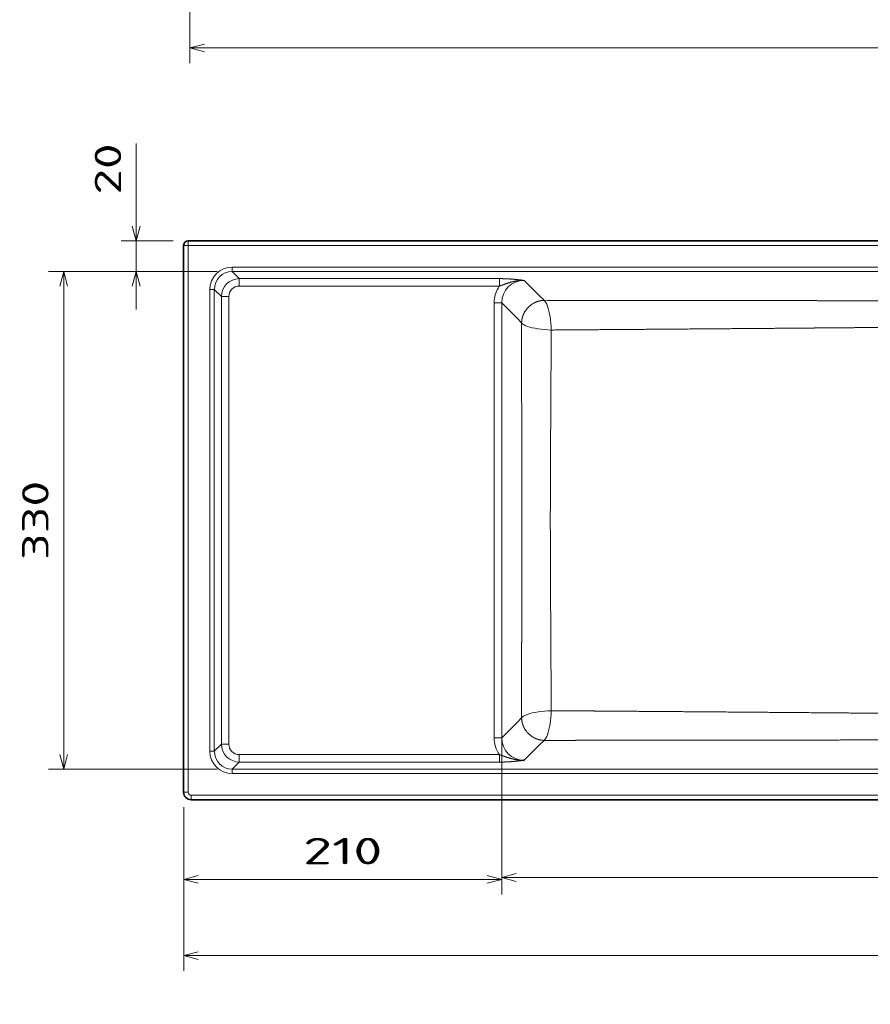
# Model space of a CAD drawing. Extents: x 16 to 372, y -1508 to 270.
# Tile 1 of 4: x 16 to 129, y 5 to 135. Entities that reach past the tile are written whole.
import ezdxf
from ezdxf.enums import TextEntityAlignment as Align

# ---------------------------------------------------------------- set-up
doc = ezdxf.new("R2010")
doc.units = 0
doc.layers.get('0').update_dxf_attribs({"lineweight": 13})
doc.styles.get("Standard").update_dxf_attribs({"font": 'isocp.shx'})
doc.dimstyles.get("Standard").update_dxf_attribs({"dimtxt": 2.5, "dimasz": 2.5, "dimexe": 1.25, "dimexo": 0.625, "dimtad": 1, "dimcen": 2.5, "dimadec": 0, "dimazin": 0, "dimtfac": 1, "dimtmove": 0, "dimatfit": 0, "dimfxl": 0, "dimarcsym": 0})

# ---------------------------------------------------------------- blocks, each defined once
blk = doc.blocks.new('*D')
at = {"color": 7, "lineweight": 13, "ltscale": 0.490358}
blk.add_line((39.54, 269.89), (19.93, 269.89), dxfattribs=at)
at = {"color": 7, "lineweight": 13}
for p, q in [((21.93, 244.8), (21.93, 269.89)), ((164.96, 235.75), (164.96, 269.89)), ((42.06, 261.89), (19.93, 261.89)), ((23.78, 141.89), (23.78, 181.09)), ((38.89, 131.63), (237.24, 131.63)), ((297.43, 130.37), (370.61, 130.37)), ((31.8, 97.02), (31.8, 118.99)), ((156.5, 81.19), (156.5, 116.01)), ((239.45, 106.1), (271.71, 106.1)), ((250.83, 69.1), (250.83, 106.1)), ((269.71, 32.11), (269.71, 106.1)), ((42.51, 102.02), (20.19, 102.02)), ((22.19, 36.17), (22.19, 102.02)), ((152.83, 66.49), (172.41, 80.39)), ((164.35, 69.1), (252.83, 69.1)), ((80.19, 67.1), (80.19, 19.57)), ((233.99, 67.1), (233.99, 19.81)), ((42.51, 36.17), (20.19, 36.17)), ((239.05, 32.11), (271.71, 32.11)), ((38.08, 31.11), (38.08, 9.48)), ((238.05, 31.11), (238.05, 9.48)), ((38.08, 21.57), (80.19, 21.57)), ((80.19, 21.81), (233.99, 21.81)), ((228.99, 21.81), (249.41, 21.81)), ((38.08, 11.48), (238.05, 11.48))]:
    blk.add_line(p, q, dxfattribs=at)
at = {"color": 7, "lineweight": 13, "ltscale": 0.234375}
blk.add_line((371.46, 182.48), (371.65, 191.85), dxfattribs=at)
at = {"color": 7, "lineweight": 13, "ltscale": 0.382498}
blk.add_line((37.08, 181.09), (21.78, 181.09), dxfattribs=at)
at = {"color": 7, "lineweight": 13, "ltscale": 0.377711}
blk.add_line((36.89, 141.89), (21.78, 141.89), dxfattribs=at)
at = {"color": 7, "lineweight": 13, "ltscale": 0.25647}
for p, q in [((38.89, 139.89), (38.89, 129.63)), ((237.24, 139.89), (237.24, 129.63))]:
    blk.add_line(p, q, dxfattribs=at)
at = {"color": 7, "lineweight": 13, "ltscale": 0.288143}
for p, q in [((297.43, 139.89), (297.43, 128.37)), ((370.61, 139.89), (370.61, 128.37))]:
    blk.add_line(p, q, dxfattribs=at)
at = {"color": 7, "lineweight": 13, "ltscale": 0.197783}
blk.add_line((138.06, 108.1), (138.06, 116.01), dxfattribs=at)
at = {"color": 7, "lineweight": 13, "ltscale": 0.460937}
blk.add_line((138.06, 114.01), (156.5, 114.01), dxfattribs=at)
at = {"color": 7, "lineweight": 13, "ltscale": 0.171954}
blk.add_line((36.68, 106.1), (29.8, 106.1), dxfattribs=at)
at = {"color": 7, "lineweight": 13, "ltscale": 0.334373}
blk.add_line((239.45, 106.1), (252.83, 106.1), dxfattribs=at)
at = {"color": 7, "lineweight": 13, "ltscale": 0.317868}
blk.add_line((42.51, 102.02), (29.8, 102.02), dxfattribs=at)
at = {"color": 7, "lineweight": 13, "ltscale": 0.462461}
blk.add_line((80.19, 38.31), (80.19, 19.81), dxfattribs=at)
at = {"color": 7, "lineweight": 13, "ltscale": 0.418289}
blk.add_line((233.99, 36.54), (233.99, 19.81), dxfattribs=at)
at = {"color": 7, "lineweight": 13, "ltscale": 0.288497}
blk.add_line((38.08, 31.11), (38.08, 19.57), dxfattribs=at)
at = {"color": 7, "lineweight": 13, "ltscale": 0.282374}
blk.add_line((238.05, 31.11), (238.05, 19.81), dxfattribs=at)
at = {"color": 7, "lineweight": 13}
for points in [[(22.45, 267.95), (21.93, 269.89), (21.41, 267.95)], [(165.48, 267.95), (164.96, 269.89), (164.44, 267.95)], [(21.41, 263.82), (21.93, 261.89), (22.45, 263.82)], [(164.44, 237.68), (164.96, 235.75), (165.48, 237.68)], [(337.97, 190.74), (336.04, 190.22), (337.97, 189.71)], [(369.67, 189.38), (371.61, 189.85), (369.69, 190.41)], [(24.29, 179.16), (23.78, 181.09), (23.26, 179.16)], [(23.26, 143.82), (23.78, 141.89), (24.29, 143.82)], [(40.82, 132.15), (38.89, 131.63), (40.82, 131.12)], [(235.31, 131.12), (237.24, 131.63), (235.31, 132.15)], [(299.36, 130.88), (297.43, 130.37), (299.36, 129.85)], [(368.68, 129.85), (370.61, 130.37), (368.68, 130.88)], [(140, 114.52), (138.06, 114.01), (140, 113.49)], [(154.57, 113.49), (156.5, 114.01), (154.57, 114.52)], [(31.28, 108.03), (31.8, 106.1), (32.32, 108.03)], [(251.34, 104.16), (250.83, 106.1), (250.31, 104.16)], [(270.23, 104.16), (269.71, 106.1), (269.2, 104.16)], [(22.71, 100.09), (22.19, 102.02), (21.67, 100.09)], [(32.32, 100.09), (31.8, 102.02), (31.28, 100.09)], [(158.9, 70.16), (160.17, 71.7), (158.3, 71)], [(250.31, 71.03), (250.83, 69.1), (251.34, 71.03)], [(154.11, 68.03), (152.83, 66.49), (154.71, 67.19)], [(21.67, 38.1), (22.19, 36.17), (22.71, 38.1)], [(269.2, 34.04), (269.71, 32.11), (270.23, 34.04)], [(82.12, 22.33), (80.19, 21.81), (82.12, 21.3)], [(232.06, 21.3), (233.99, 21.81), (232.06, 22.33)], [(232.06, 21.3), (233.99, 21.81), (232.06, 22.33)], [(239.98, 22.33), (238.05, 21.81), (239.98, 21.3)], [(40.01, 22.09), (38.08, 21.57), (40.01, 21.05)], [(78.25, 21.05), (80.19, 21.57), (78.25, 22.09)], [(40.01, 12), (38.08, 11.48), (40.01, 10.96)], [(236.12, 10.96), (238.05, 11.48), (236.12, 12)]]:
    blk.add_lwpolyline(points, dxfattribs=at)
blk.add_arc((336.04, -1508.45), 1698.67, 88.8, 90, dxfattribs=at)
for s, rotation, p, p2 in [('170', 89.9998, (162.96, 247.56), (162.96, 258.07)), ('40', 90, (19.93, 244.8), (19.93, 251.57)), ('1.2', 359.4, (347.31, 192.2), (357.82, 192.09)), ('%%d', 359.4, (357.83, 192.79), (360.39, 192.76)), ('200', 90, (21.78, 156.24), (21.78, 166.75)), ('20', 90, (29.8, 112.22), (29.8, 118.99)), ('185', 90, (248.83, 82.34), (248.83, 92.85)), ('45', 35.3794, (165.73, 78.1), (171.25, 82.02)), ('%%c', 35.3794, (162.82, 76.03), (164.91, 77.52)), ('330', 90, (20.19, 63.84), (20.19, 74.35)), ('370', 90, (267.71, 63.85), (267.71, 74.36))]:
    blk.add_text(s, height=3.5, rotation=rotation, dxfattribs=at).set_placement(p, p2, align=Align.FIT)
for s, p, p2 in [('992', (132.81, 133.63), (143.32, 133.63)), ('366', (328.76, 132.37), (339.27, 132.37)), ('92', (143.9, 116.01), (150.67, 116.01)), ('770', (151.83, 23.81), (162.34, 23.81)), ('20', (242.63, 23.81), (249.41, 23.81)), ('210', (53.88, 23.57), (64.39, 23.57)), ('1000', (130.94, 13.48), (145.19, 13.48))]:
    blk.add_text(s, height=3.5, dxfattribs=at).set_placement(p, p2, align=Align.FIT)
blk = doc.blocks.new('BLOCK28')
at = {"color": 7, "lineweight": 35}
for p, q in [((-496.94, 0), (496.94, 0)), ((-499.94, -364.94), (-499.94, -3)), ((-494.94, -369.94), (494.94, -369.94))]:
    blk.add_line(p, q, dxfattribs=at)
at = {"color": 7, "lineweight": 13, "ltscale": 0.075}
for p, q in [((-496.94, 0), (-496.94, -3)), ((-496.94, -3), (-499.94, -3)), ((-496.94, -364.94), (-499.94, -364.94)), ((-494.94, -366.94), (-494.94, -369.94))]:
    blk.add_line(p, q, dxfattribs=at)
at = {"color": 7, "lineweight": 13}
for p, q in [((-496.94, -364.94), (-496.94, -3)), ((-496.94, -3), (496.94, -3)), ((-467.75, -17.39), (467.75, -17.39)), ((-467.75, -20.36), (467.75, -20.36)), ((-463.1, -25.02), (-290.97, -25.02)), ((-482.61, -32.25), (-482.61, -337.75)), ((-479.64, -185), (-479.64, -32.25)), ((-463.1, -29.97), (-290.97, -29.97)), ((-474.98, -185), (-474.98, -36.9)), ((-470.03, -36.9), (-470.03, -333.1)), ((-294.35, -41.08), (-294.35, -328.92)), ((-289.4, -185), (-289.4, -41.08)), ((-479.64, -185), (-479.64, -337.75)), ((-474.98, -185), (-474.98, -333.1)), ((-289.4, -185), (-289.4, -328.92)), ((-463.1, -340.03), (-290.97, -340.03)), ((-463.1, -344.98), (-290.97, -344.98)), ((-467.75, -349.64), (467.75, -349.64)), ((-467.75, -352.61), (467.75, -352.61)), ((-494.94, -366.94), (494.94, -366.94))]:
    blk.add_line(p, q, dxfattribs=at)
at = {"color": 7, "lineweight": 13, "ltscale": 0.07427}
for p, q in [((-467.75, -17.39), (-467.75, -20.36)), ((-482.61, -32.25), (-479.64, -32.25)), ((-482.61, -337.75), (-479.64, -337.75)), ((-467.75, -352.61), (-467.75, -349.64))]:
    blk.add_line(p, q, dxfattribs=at)
at = {"color": 7, "lineweight": 13, "ltscale": 0.164536}
for p, q in [((-467.75, -20.36), (-463.1, -25.02)), ((-479.64, -32.25), (-474.98, -36.9)), ((-479.64, -337.75), (-474.98, -333.1)), ((-467.75, -349.64), (-463.1, -344.98))]:
    blk.add_line(p, q, dxfattribs=at)
at = {"color": 7, "lineweight": 13, "ltscale": 0.123784}
for p, q in [((-463.1, -25.02), (-463.1, -29.97)), ((-290.97, -25.02), (-290.97, -29.97)), ((-474.98, -36.9), (-470.03, -36.9)), ((-294.35, -41.08), (-289.4, -41.08)), ((-294.35, -328.92), (-289.4, -328.92)), ((-474.98, -333.1), (-470.03, -333.1)), ((-463.1, -344.98), (-463.1, -340.03)), ((-290.97, -344.98), (-290.97, -340.03))]:
    blk.add_line(p, q, dxfattribs=at)
at = {"color": 7, "lineweight": 13, "ltscale": 0.360612}
for p, q in [((-274.54, -26.23), (-264.34, -36.43)), ((-289.4, -41.08), (-279.2, -51.28)), ((-289.4, -328.92), (-279.2, -318.72)), ((-274.54, -343.77), (-264.34, -333.57))]:
    blk.add_line(p, q, dxfattribs=at)
at = {"color": 7, "lineweight": 13, "ltscale": 0.104422}
blk.add_line((-261.39, -39.38), (-264.34, -36.43), dxfattribs=at)
at = {"color": 7, "lineweight": 13, "ltscale": 0.062653}
blk.add_line((-258.88, -39.39), (-261.39, -39.38), dxfattribs=at)
at = {"color": 7, "lineweight": 13, "ltscale": 0.10423}
blk.add_line((-276.24, -54.22), (-279.2, -51.28), dxfattribs=at)
at = {"color": 7, "lineweight": 13, "ltscale": 0.062752}
blk.add_line((-276.24, -54.22), (-276.23, -56.73), dxfattribs=at)
at = {"color": 7, "lineweight": 13, "ltscale": 0.054659}
blk.add_line((-276.13, -185), (-276.13, -182.81), dxfattribs=at)
at = {"color": 7, "lineweight": 13, "ltscale": 0.054662}
blk.add_line((-276.13, -185), (-276.13, -187.19), dxfattribs=at)
at = {"color": 7, "lineweight": 13, "ltscale": 0.05618}
blk.add_line((-257.22, -185), (-257.22, -182.75), dxfattribs=at)
at = {"color": 7, "lineweight": 13, "ltscale": 0.056181}
blk.add_line((-257.22, -185), (-257.22, -187.25), dxfattribs=at)
at = {"color": 7, "lineweight": 13, "ltscale": 0.104239}
blk.add_line((-276.24, -315.78), (-279.2, -318.72), dxfattribs=at)
at = {"color": 7, "lineweight": 13, "ltscale": 0.062692}
blk.add_line((-276.23, -313.28), (-276.24, -315.78), dxfattribs=at)
at = {"color": 7, "lineweight": 13, "ltscale": 0.10434}
blk.add_line((-261.39, -330.62), (-264.34, -333.57), dxfattribs=at)
at = {"color": 7, "lineweight": 13, "ltscale": 0.062661}
blk.add_line((-261.39, -330.62), (-258.89, -330.61), dxfattribs=at)
at = {"color": 7, "lineweight": 35}
for centre, radius, start, end in [((-496.94, -3), 3, 90, 180), ((-273.88, -350.99), 7.25, 95.20625, 100.1493), ((-494.94, -364.94), 5, 179.99774, 270.00228)]:
    blk.add_arc(centre, radius, start, end, dxfattribs=at)
at = {"color": 7, "lineweight": 13}
for centre, radius, start, end in [((-463.01, -36.99), 11.97, 90.41427, 179.58573), ((-260.79, -54.82), 15.48, 119.8741, 150.05725), ((26109.89, -253.87), 26367.21, 179.576596, 179.845454), ((26159.52, -115.89), 26416.84, 180.154772, 180.423123), ((-260.8, -315.18), 15.48, 209.92133, 240.10724), ((-463.01, -333.01), 11.97, 180.41427, 269.58573), ((-494.94, -364.94), 2, 179.99434, 270.00569)]:
    blk.add_arc(centre, radius, start, end, dxfattribs=at)
for centre, major_axis, ratio, start_param, end_param in [((-467.46, -32.54), (10.81, -10.81), 0.980814, 2.365881, 3.917306), ((-467.46, -32.54), (8.73, -8.73), 0.971585, 2.365879, 3.917305), ((-462.96, -37.04), (5.05, -5.05), 0.98082, 2.365871, 3.917304), ((-274.15, -41.47), (14.42, -14.42), 0.980815, 3.330729, 3.917362), ((-274.15, -41.47), (10.95, -10.95), 0.968546, 2.36588, 3.917306), ((-261.39, -59.19), (0.72, -20.01), 0.239592, 2.4794, 2.992796), ((-261.38, -59.19), (0.72, -20), 0.239132, 1.570206, 2.47965), ((-256.42, -54.21), (20.02, -0.72), 0.240768, 3.290667, 3.80115), ((-256.43, -54.22), (20, -0.72), 0.240312, 3.801002, 4.712331), ((-256.43, -315.78), (20, 0.72), 0.240264, 1.570661, 2.480152), ((-261.39, -310.81), (-0.72, -20), 0.239461, 0.661708, 1.571334), ((-256.44, -315.78), (19.99, 0.72), 0.240885, 2.479549, 2.992411), ((-274.15, -328.53), (-14.42, -14.42), 0.980815, 5.50743, 6.094063), ((-274.15, -328.53), (10.95, 10.95), 0.968546, 2.36588, 3.917306), ((-261.4, -310.81), (-0.72, -20.01), 0.239928, 0.148908, 0.661917), ((-467.46, -337.46), (-10.81, -10.81), 0.980814, 5.507472, 7.058897), ((-467.46, -337.46), (8.73, 8.73), 0.971585, 2.36588, 3.917306), ((-462.96, -332.96), (5.05, 5.05), 0.980819, 2.365899, 3.91733)]:
    blk.add_ellipse(centre, major_axis=major_axis, ratio=ratio, start_param=start_param, end_param=end_param, dxfattribs=at)
for points, knots in [([(-290.97, -25.02), (-289.5, -25.02), (-288.07, -25.04), (-286.71, -25.09), (-283.85, -25.23), (-281.38, -25.43), (-280.15, -25.54), (-278.3, -25.74), (-276.64, -25.95), (-275.99, -26.03), (-275.36, -26.12), (-274.74, -26.2), (-274.72, -26.2), (-274.67, -26.21), (-274.62, -26.22), (-274.59, -26.22), (-274.57, -26.22), (-274.54, -26.23)], [0, 0, 0, 0, 0, 0, 11.774006, 11.774006, 11.774006, 25.993464, 25.993464, 25.993464, 34.940569, 34.940569, 34.940569, 35.317707, 35.317707, 35.317707, 35.694846, 35.694846, 35.694846, 35.694846, 35.694846, 35.694846]), ([(-290.97, -29.97), (-289.97, -29.62), (-288.96, -29.26), (-288.02, -28.92), (-285.71, -28.1), (-283.41, -27.38), (-282.1, -27.02), (-279.97, -26.54), (-277.83, -26.29), (-277, -26.22), (-276.1, -26.19), (-275.19, -26.21), (-275.11, -26.21), (-274.95, -26.21), (-274.79, -26.22), (-274.7, -26.22), (-274.62, -26.22), (-274.54, -26.23)], [0, 0, 0, 0, 0, 0, 10.934738, 10.934738, 10.934738, 25.274193, 25.274193, 25.274193, 34.165058, 34.165058, 34.165058, 35.047099, 35.047099, 35.047099, 35.929141, 35.929141, 35.929141, 35.929141, 35.929141, 35.929141]), ([(-261.39, -39.38), (-261.41, -39.38), (-261.43, -39.38), (-261.45, -39.38), (-261.6, -39.39), (-261.76, -39.39), (-261.89, -39.4), (-262.83, -39.47), (-263.77, -39.6), (-264.56, -39.78), (-265.64, -40.09), (-266.68, -40.5), (-266.98, -40.62), (-267.57, -40.89), (-268.15, -41.19), (-268.43, -41.35), (-268.71, -41.51), (-268.99, -41.69)], [0, 0, 0, 0, 0, 0, 0.151911, 0.151911, 0.151911, 1.215249, 1.215249, 1.215249, 7.472979, 7.472979, 7.472979, 9.972416, 9.972416, 9.972416, 12.506712, 12.506712, 12.506712, 12.506712, 12.506712, 12.506712]), ([(-258.88, -39.39), (-230.14, -39.42), (-201.44, -39.45), (-172.77, -39.48), (-140.93, -39.52), (-109.09, -39.56), (-105.91, -39.57), (-96.37, -39.58), (-86.83, -39.59), (-80.48, -39.6), (-70.94, -39.62), (-61.4, -39.63), (-58.22, -39.63), (-47.09, -39.65), (-35.97, -39.66), (-28.04, -39.68), (-18.49, -39.69), (-8.95, -39.7), (-7.36, -39.7), (2.19, -39.72), (11.75, -39.73), (19.74, -39.74), (29.29, -39.75), (38.84, -39.75), (40.43, -39.76), (45.2, -39.76), (49.97, -39.76), (53.14, -39.76), (56.32, -39.76), (59.49, -39.76)], [0, 0, 0, 0, 0, 0, 248.734912, 248.734912, 248.734912, 276.353514, 276.353514, 276.353514, 331.575683, 331.575683, 331.575683, 359.190888, 359.190888, 359.190888, 428.206475, 428.206475, 428.206475, 442.006604, 442.006604, 442.006604, 511.065924, 511.065924, 511.065924, 524.867621, 524.867621, 524.867621, 552.471014, 552.471014, 552.471014, 552.471014, 552.471014, 552.471014]), ([(-273.93, -46.62), (-274.53, -47.58), (-275.04, -48.59), (-275.45, -49.65), (-275.9, -51.19), (-276.13, -52.75), (-276.18, -53.21), (-276.22, -53.67), (-276.23, -54.14), (-276.23, -54.15), (-276.23, -54.16), (-276.24, -54.19), (-276.24, -54.2), (-276.24, -54.21), (-276.24, -54.22)], [0, 0, 0, 0, 0, 0, 8.759721, 8.759721, 8.759721, 12.328865, 12.328865, 12.328865, 12.405876, 12.405876, 12.405876, 12.482888, 12.482888, 12.482888, 12.482888, 12.482888, 12.482888]), ([(-276.13, -182.81), (-276.14, -180.49), (-276.14, -178.17), (-276.14, -174.6), (-276.15, -158.56), (-276.16, -142.55), (-276.16, -129.35), (-276.18, -115.56), (-276.19, -101.77), (-276.19, -101.7), (-276.19, -101.48), (-276.19, -101.27), (-276.19, -101.12), (-276.19, -100.81), (-276.19, -100.51), (-276.19, -100.35), (-276.19, -100.1), (-276.19, -99.85), (-276.19, -99.76), (-276.19, -99.03), (-276.19, -98.3), (-276.19, -97.65), (-276.19, -96.57), (-276.19, -95.55), (-276.19, -95.1), (-276.2, -94.44), (-276.2, -93.79), (-276.2, -93.57), (-276.2, -93.12), (-276.2, -92.68), (-276.2, -92.46), (-276.2, -91.93), (-276.2, -91.4), (-276.2, -91.09), (-276.2, -90.33), (-276.2, -89.54), (-276.2, -89.03), (-276.2, -88.3), (-276.2, -87.54), (-276.2, -87.28), (-276.2, -86.89), (-276.2, -86.49), (-276.2, -86.39), (-276.2, -86.12), (-276.2, -85.83), (-276.2, -85.69), (-276.2, -85.42), (-276.2, -85.16), (-276.2, -85.07), (-276.21, -81.5), (-276.21, -77.94), (-276.22, -74.5), (-276.22, -70.93), (-276.22, -67.36), (-276.22, -67.24), (-276.22, -66.86), (-276.22, -66.48), (-276.22, -66.24), (-276.22, -65.87), (-276.23, -65.49), (-276.23, -65.37), (-276.23, -65.12), (-276.23, -64.87), (-276.23, -64.71), (-276.23, -64.34), (-276.23, -63.97), (-276.23, -63.72), (-276.23, -62.92), (-276.23, -62.13), (-276.23, -61.59), (-276.23, -60.51), (-276.23, -59.42), (-276.23, -58.88), (-276.23, -58.13), (-276.23, -57.37), (-276.23, -57.16), (-276.23, -56.94), (-276.23, -56.73)], [0, 0, 0, 0, 0, 0, 20.079053, 20.079053, 20.079053, 138.802663, 138.802663, 138.802663, 139.420421, 139.420421, 139.420421, 140.655978, 140.655978, 140.655978, 141.891536, 141.891536, 141.891536, 142.754894, 142.754894, 142.754894, 148.25469, 148.25469, 148.25469, 152.690128, 152.690128, 152.690128, 155.011704, 155.011704, 155.011704, 157.33328, 157.33328, 157.33328, 160.427234, 160.427234, 160.427234, 164.829728, 164.829728, 164.829728, 167.087822, 167.087822, 167.087822, 168.280822, 168.280822, 168.280822, 169.410011, 169.410011, 169.410011, 170.491784, 170.491784, 170.491784, 200.233585, 200.233585, 200.233585, 201.34299, 201.34299, 201.34299, 203.56179, 203.56179, 203.56179, 204.67114, 204.67114, 204.67114, 205.708147, 205.708147, 205.708147, 207.926842, 207.926842, 207.926842, 212.832846, 212.832846, 212.832846, 217.738851, 217.738851, 217.738851, 219.641609, 219.641609, 219.641609, 219.641609, 219.641609, 219.641609]), ([(-256.6, -59.03), (-228.08, -58.82), (-199.6, -58.61), (-171.15, -58.4), (-139.43, -58.15), (-107.72, -57.9), (-105.07, -57.88), (-95.48, -57.8), (-85.89, -57.72), (-79.59, -57.67), (-70.13, -57.59), (-60.66, -57.51), (-57.5, -57.48), (-46.45, -57.39), (-35.42, -57.3), (-27.55, -57.23), (-18.08, -57.15), (-8.6, -57.07), (-7.02, -57.06), (0.89, -56.99), (8.8, -56.93), (15.15, -56.88), (23.6, -56.82), (32.05, -56.77), (34.16, -56.76), (40.5, -56.73), (46.84, -56.7), (51.06, -56.69), (55.28, -56.68), (59.5, -56.68)], [0, 0, 0, 0, 0, 0, 246.818059, 246.818059, 246.818059, 275.328987, 275.328987, 275.328987, 330.123079, 330.123079, 330.123079, 357.526416, 357.526416, 357.526416, 426.015182, 426.015182, 426.015182, 439.710327, 439.710327, 439.710327, 494.562668, 494.562668, 494.562668, 512.859339, 512.859339, 512.859339, 549.438655, 549.438655, 549.438655, 549.438655, 549.438655, 549.438655]), ([(-276.13, -187.19), (-276.13, -187.85), (-276.13, -188.51), (-276.14, -189.16), (-276.14, -189.91), (-276.14, -190.64), (-276.14, -190.76), (-276.14, -196.33), (-276.14, -201.9), (-276.14, -207.34), (-276.15, -212.97), (-276.15, -218.6), (-276.15, -218.78), (-276.15, -219.34), (-276.15, -219.89), (-276.15, -220.23), (-276.15, -220.76), (-276.15, -221.3), (-276.15, -221.47), (-276.15, -221.83), (-276.15, -222.2), (-276.15, -222.38), (-276.15, -223.82), (-276.15, -225.24), (-276.16, -226.44), (-276.16, -229.35), (-276.16, -232.26), (-276.16, -233.89), (-276.16, -236.07), (-276.16, -238.26), (-276.16, -238.6), (-276.17, -239.45), (-276.17, -240.3), (-276.17, -240.71), (-276.17, -242.23), (-276.17, -243.74), (-276.17, -244.84), (-276.17, -247.17), (-276.17, -249.5), (-276.17, -250.74), (-276.18, -255.47), (-276.18, -260.2), (-276.18, -263.66), (-276.19, -267.25), (-276.19, -270.84), (-276.19, -270.9), (-276.19, -271.12), (-276.19, -271.34), (-276.19, -271.49), (-276.19, -271.71), (-276.19, -271.92), (-276.19, -271.99), (-276.19, -272.13), (-276.19, -272.27), (-276.19, -272.34), (-276.19, -272.55), (-276.19, -272.76), (-276.19, -272.9), (-276.19, -273.44), (-276.19, -273.98), (-276.19, -274.38), (-276.2, -275.33), (-276.2, -276.31), (-276.2, -276.87), (-276.2, -277.83), (-276.2, -278.79), (-276.2, -279.28), (-276.2, -280.09), (-276.2, -280.9), (-276.2, -281.32), (-276.2, -282.26), (-276.2, -283.19), (-276.2, -283.76), (-276.2, -284.33), (-276.2, -284.89), (-276.2, -284.95), (-276.21, -285.08), (-276.21, -285.21), (-276.21, -285.28), (-276.21, -285.37), (-276.21, -285.47), (-276.21, -285.51), (-276.21, -285.57), (-276.21, -285.64), (-276.21, -285.67), (-276.21, -288.37), (-276.21, -291.07), (-276.21, -293.73), (-276.22, -296.49), (-276.22, -299.25), (-276.22, -299.35), (-276.22, -299.55), (-276.22, -299.75), (-276.22, -299.85), (-276.22, -300.15), (-276.22, -300.44), (-276.22, -300.64), (-276.22, -301.04), (-276.22, -301.46), (-276.22, -301.66), (-276.22, -302.71), (-276.22, -303.79), (-276.23, -304.69), (-276.23, -306.13), (-276.23, -307.58), (-276.23, -307.76), (-276.23, -308.82), (-276.23, -309.89), (-276.23, -310.38), (-276.23, -311.26), (-276.23, -312.14), (-276.23, -312.52), (-276.23, -312.9), (-276.23, -313.28)], [0, 0, 0, 0, 0, 0, 5.180942, 5.180942, 5.180942, 6.280764, 6.280764, 6.280764, 53.352449, 53.352449, 53.352449, 54.950114, 54.950114, 54.950114, 58.161337, 58.161337, 58.161337, 59.757175, 59.757175, 59.757175, 61.353013, 61.353013, 61.353013, 72.27892, 72.27892, 72.27892, 87.496223, 87.496223, 87.496223, 91.262842, 91.262842, 91.262842, 94.859724, 94.859724, 94.859724, 104.371881, 104.371881, 104.371881, 115.072569, 115.072569, 115.072569, 145.529812, 145.529812, 145.529812, 146.146697, 146.146697, 146.146697, 147.344202, 147.344202, 147.344202, 147.942874, 147.942874, 147.942874, 148.541546, 148.541546, 148.541546, 149.738858, 149.738858, 149.738858, 153.089325, 153.089325, 153.089325, 157.464267, 157.464267, 157.464267, 160.594593, 160.594593, 160.594593, 163.87436, 163.87436, 163.87436, 168.126586, 168.126586, 168.126586, 168.727541, 168.727541, 168.727541, 169.303628, 169.303628, 169.303628, 169.591672, 169.591672, 169.591672, 169.879717, 169.879717, 169.879717, 192.910182, 192.910182, 192.910182, 193.773799, 193.773799, 193.773799, 194.637416, 194.637416, 194.637416, 196.364649, 196.364649, 196.364649, 198.23664, 198.23664, 198.23664, 205.418772, 205.418772, 205.418772, 210.125121, 210.125121, 210.125121, 214.179474, 214.179474, 214.179474, 217.389293, 217.389293, 217.389293, 217.389293, 217.389293, 217.389293]), ([(-256.6, -310.97), (-255.64, -310.98), (-254.67, -310.99), (-253.71, -310.99), (-251.85, -311.01), (-249.99, -311.02), (-248.74, -311.03), (-247.21, -311.04), (-245.68, -311.05), (-245.04, -311.06), (-243.77, -311.07), (-242.49, -311.08), (-241.86, -311.08), (-240.84, -311.09), (-239.8, -311.09), (-239.43, -311.1), (-238.65, -311.1), (-237.86, -311.11), (-237.46, -311.11), (-236.22, -311.12), (-234.96, -311.13), (-234.1, -311.14), (-232.81, -311.15), (-231.51, -311.16), (-231.08, -311.16), (-230.22, -311.16), (-229.37, -311.17), (-228.94, -311.17), (-227.11, -311.19), (-225.3, -311.2), (-223.84, -311.21), (-222.21, -311.22), (-220.61, -311.23), (-220.42, -311.24), (-219.86, -311.24), (-219.31, -311.24), (-219.15, -311.25), (-193.37, -311.43), (-167.62, -311.63), (-142.01, -311.82), (-102.22, -312.14), (-62.47, -312.47), (-48.41, -312.59), (-32.61, -312.73), (-16.81, -312.86), (-15.47, -312.87), (-12.28, -312.9), (-9.1, -312.93), (-7.54, -312.94), (-4.33, -312.97), (-1.11, -312.99), (0.12, -313), (4.92, -313.04), (9.72, -313.08), (12.86, -313.11), (19.18, -313.15), (25.5, -313.19), (28.49, -313.21), (36.6, -313.26), (44.71, -313.3), (49.63, -313.31), (54.57, -313.32), (59.5, -313.33)], [0, 0, 0, 0, 0, 0, 8.273931, 8.273931, 8.273931, 15.926338, 15.926338, 15.926338, 21.44229, 21.44229, 21.44229, 26.958243, 26.958243, 26.958243, 30.252292, 30.252292, 30.252292, 33.518977, 33.518977, 33.518977, 40.449148, 40.449148, 40.449148, 43.913254, 43.913254, 43.913254, 47.377359, 47.377359, 47.377359, 58.683383, 58.683383, 58.683383, 61.109372, 61.109372, 61.109372, 63.58778, 63.58778, 63.58778, 284.219451, 284.219451, 284.219451, 406.895924, 406.895924, 406.895924, 420.983374, 420.983374, 420.983374, 434.577677, 434.577677, 434.577677, 448.906119, 448.906119, 448.906119, 476.093086, 476.093086, 476.093086, 503.60905, 503.60905, 503.60905, 546.262574, 546.262574, 546.262574, 546.262574, 546.262574, 546.262574]), ([(-276.24, -315.78), (-276.24, -315.82), (-276.23, -315.85), (-276.23, -315.88), (-276.23, -316.01), (-276.22, -316.14), (-276.22, -316.24), (-276.13, -317.6), (-275.89, -318.97), (-275.52, -320.22), (-274.96, -321.59), (-274.23, -322.88), (-274.13, -323.04), (-274.04, -323.21), (-273.94, -323.37)], [0, 0, 0, 0, 0, 0, 0.253966, 0.253966, 0.253966, 1.01585, 1.01585, 1.01585, 10.987095, 10.987095, 10.987095, 12.465295, 12.465295, 12.465295, 12.465295, 12.465295, 12.465295]), ([(-268.99, -328.32), (-268.44, -328.66), (-267.88, -328.97), (-267.31, -329.25), (-265.91, -329.84), (-264.45, -330.26), (-263.59, -330.43), (-262.68, -330.56), (-261.76, -330.6), (-261.72, -330.61), (-261.67, -330.61), (-261.62, -330.61), (-261.61, -330.61), (-261.58, -330.61), (-261.56, -330.61), (-261.54, -330.61), (-261.52, -330.62), (-261.49, -330.62), (-261.48, -330.62), (-261.45, -330.62), (-261.43, -330.62), (-261.42, -330.62), (-261.41, -330.62), (-261.39, -330.62)], [0, 0, 0, 0, 0, 0, 4.960061, 4.960061, 4.960061, 11.785895, 11.785895, 11.785895, 12.106496, 12.106496, 12.106496, 12.18695, 12.18695, 12.18695, 12.267403, 12.267403, 12.267403, 12.347864, 12.347864, 12.347864, 12.428326, 12.428326, 12.428326, 12.428326, 12.428326, 12.428326]), ([(-258.89, -330.61), (-257.92, -330.61), (-256.96, -330.61), (-255.99, -330.61), (-253.99, -330.61), (-251.98, -330.61), (-251.24, -330.61), (-248.9, -330.6), (-246.56, -330.6), (-245.35, -330.6), (-243.25, -330.6), (-241.16, -330.59), (-240.41, -330.59), (-238.58, -330.59), (-236.7, -330.59), (-235.63, -330.59), (-233.9, -330.58), (-232.17, -330.58), (-231.52, -330.58), (-230.37, -330.58), (-229.22, -330.58), (-228.8, -330.58), (-227.81, -330.58), (-226.83, -330.58), (-226.35, -330.58), (-225, -330.57), (-223.66, -330.57), (-222.8, -330.57), (-221.84, -330.57), (-220.89, -330.57), (-220.78, -330.57), (-220.32, -330.57), (-219.87, -330.57), (-219.55, -330.57), (-219.11, -330.57), (-218.66, -330.57), (-218.55, -330.57), (-218.32, -330.57), (-218.1, -330.57), (-217.99, -330.57), (-196.14, -330.54), (-174.31, -330.51), (-152.53, -330.48), (-113, -330.43), (-73.46, -330.38), (-55.74, -330.36), (-37.25, -330.33), (-18.77, -330.31), (-17.98, -330.31), (-14.03, -330.3), (-10.09, -330.3), (-6.95, -330.3), (-3.01, -330.29), (0.94, -330.29), (1.73, -330.29), (6.47, -330.28), (11.22, -330.27), (15.17, -330.27), (22.34, -330.26), (29.51, -330.26), (32.43, -330.26), (39.77, -330.25), (47.11, -330.25), (51.23, -330.25), (55.36, -330.25), (59.49, -330.25)], [0, 0, 0, 0, 0, 0, 8.336203, 8.336203, 8.336203, 17.181921, 17.181921, 17.181921, 28.47048, 28.47048, 28.47048, 35.320793, 35.320793, 35.320793, 44.007373, 44.007373, 44.007373, 49.229206, 49.229206, 49.229206, 53.26155, 53.26155, 53.26155, 57.177242, 57.177242, 57.177242, 64.318298, 64.318298, 64.318298, 65.289709, 65.289709, 65.289709, 68.20389, 68.20389, 68.20389, 69.175286, 69.175286, 69.175286, 70.146683, 70.146683, 70.146683, 258.271277, 258.271277, 258.271277, 411.392864, 411.392864, 411.392864, 418.241699, 418.241699, 418.241699, 445.637037, 445.637037, 445.637037, 452.485871, 452.485871, 452.485871, 486.720669, 486.720669, 486.720669, 514.605779, 514.605779, 514.605779, 550.399104, 550.399104, 550.399104, 550.399104, 550.399104, 550.399104]), ([(-290.97, -340.03), (-289.97, -340.39), (-288.96, -340.74), (-288.02, -341.08), (-285.71, -341.9), (-283.41, -342.62), (-282.1, -342.99), (-279.97, -343.46), (-277.83, -343.71), (-277, -343.78), (-276.1, -343.81), (-275.19, -343.8), (-275.11, -343.79), (-274.94, -343.79), (-274.78, -343.78), (-274.71, -343.78), (-274.63, -343.78), (-274.54, -343.77)], [0, 0, 0, 0, 0, 0, 10.934785, 10.934785, 10.934785, 25.274299, 25.274299, 25.274299, 34.164846, 34.164846, 34.164846, 35.046883, 35.046883, 35.046883, 35.977645, 35.977645, 35.977645, 35.977645, 35.977645, 35.977645]), ([(-290.97, -344.98), (-289.5, -344.98), (-288.07, -344.96), (-286.71, -344.91), (-283.85, -344.77), (-281.38, -344.57), (-280.15, -344.46), (-278.47, -344.28), (-276.95, -344.09), (-276.48, -344.03), (-275.82, -343.95), (-275.18, -343.86), (-275.03, -343.84), (-274.83, -343.81), (-274.64, -343.79), (-274.63, -343.79), (-274.6, -343.78), (-274.58, -343.78), (-274.57, -343.78), (-274.55, -343.78), (-274.54, -343.77)], [0, 0, 0, 0, 0, 0, 11.774055, 11.774055, 11.774055, 25.993559, 25.993559, 25.993559, 32.770358, 32.770358, 32.770358, 35.486523, 35.486523, 35.486523, 35.675092, 35.675092, 35.675092, 35.863661, 35.863661, 35.863661, 35.863661, 35.863661, 35.863661])]:
    blk.add_open_spline(points, degree=5, knots=knots, dxfattribs=at)

msp = doc.modelspace()

# ---------------------------------------------------------------- block references
at = {"lineweight": 0, "xscale": 0.2, "yscale": 0.2, "zscale": 0.2}
msp.add_blockref('BLOCK28', (138.0642, 106.0957), dxfattribs=at)

# ---------------------------------------------------------------- dimensions: what is measured, and where the dimension line sits
at = {"color": 0, "lineweight": 0}
for base, p1, p2, angle, middle, dimtype in [((250.8264, 69.0956), (237.4515, 106.0957), (162.3516, 69.0956), 269.998569, (250.8264, 87.5957), 160), ((269.713, 106.0957), (237.0516, 32.1082), (237.4515, 106.0957), 89.999523, (269.713, 69.1019), 160), ((233.9916, 21.8132), (238.0515, 33.1081), (233.9916, 38.5447), 179.999046, (246.0197, 21.8132), 160), ((31.7987, 102.0231), (38.6769, 106.0957), (44.5134, 102.0231), 269.998569, (31.7987, 115.6055), 160), ((156.5016, 114.007), (138.0642, 106.0957), (156.5016, 79.1903), 359.998092, (147.2829, 114.007), 160), ((38.0769, 11.4816), (238.0515, 33.1081), (38.0769, 33.1081), 180, (138.0642, 11.4816), 161), ((237.243, 131.6331), (38.8853, 141.8919), (237.243, 141.8919), 0, (138.0642, 131.6331), 161), ((370.60805, 130.3662), (297.42897, 141.89194), (370.60805, 141.89194), 0, (334.01851, 130.3662), 161), ((21.9283, 261.8861), (41.5426, 269.8861), (44.0578, 261.8861), 269.998569, (21.9283, 248.1811), 160)]:
    dim = msp.add_linear_dim(base=base, p1=p1, p2=p2, angle=angle, dimstyle='Standard', override={"dimlfac": 5}, dxfattribs=at)
    dim.commit()
    dim.dimension.update_dxf_attribs({"geometry": '*D', "text_midpoint": middle, "dimtype": dimtype})
for base, p1, p2, angle, text, middle, dimtype in [((80.1852, 21.5682), (38.0769, 33.1081), (80.1852, 69.0956), 359.998092, '210', (59.131, 21.5682), 160), ((80.1852, 21.8132), (233.9916, 69.0956), (80.1852, 40.3116), 179.999046, '770', (157.0884, 21.8132), 160), ((22.1894, 102.0231), (44.5134, 36.1681), (44.5134, 102.0231), 90, '330', (22.1894, 69.0956), 161), ((23.7768, 141.8919), (39.0768, 181.0919), (38.8853, 141.8919), 269.998569, '200', (23.7768, 161.4919), 160), ((164.9587, 235.7467), (234.5857, 269.8861), (163.433, 235.7467), 269.998396, '170', (164.9588, 252.8165), 160)]:
    dim = msp.add_linear_dim(base=base, p1=p1, p2=p2, angle=angle, text=text, dimstyle='Standard', override={"dimlfac": 5}, dxfattribs=at)
    dim.commit()
    dim.dimension.update_dxf_attribs({"geometry": '*D', "text_midpoint": middle, "dimtype": dimtype})
dim = msp.add_diameter_dim_2p(p1=(152.8326, 66.4902), p2=(160.1707, 71.7011), dimstyle='Standard', override={"dimlfac": 5}, dxfattribs=at)
dim.commit()
dim.dimension.update_dxf_attribs({"geometry": '*D', "text_midpoint": (168.1906, 77.3962), "dimtype": 163})
dim = msp.add_angular_dim_2l(base=(359.7555, 190.0593), line1=((336.0384, -1508.4462), (371.4163, 180.4794)), line2=((336.0384, -1508.4462), (336.0384, 196.7046)), dimstyle='Standard', dxfattribs=at)
dim.commit()
dim.dimension.update_dxf_attribs({"geometry": '*D', "text_midpoint": (353.8265, 190.1317), "dimtype": 162})

doc.saveas('drawing.dxf')
